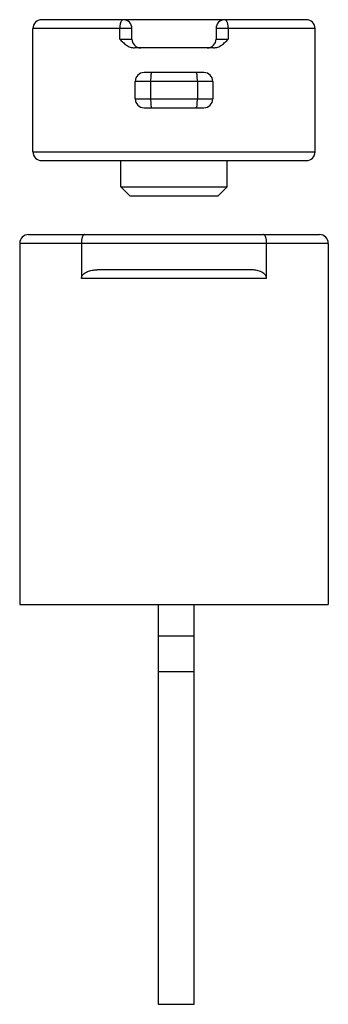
# Model space of a CAD drawing. Header units: millimetres. Extents: x 14.4 to 31.9, y 4.8 to 60.7.
import ezdxf

# ---------------------------------------------------------------- set-up
doc = ezdxf.new("R2010")
doc.units = ezdxf.units.MM
doc.header["$LTSCALE"] = 4.252412
doc.layers.get('0').update_dxf_attribs({"linetype": 'CONTINUOUS'})

msp = doc.modelspace()

# ---------------------------------------------------------------- linework, layer by layer
at = {"color": 7}
for p, q in [((30.643, 60.724), (15.643, 60.724)), ((15.143, 53.224), (15.143, 60.224)), ((20.758, 60.224), (15.143, 60.224)), ((20.066, 59.624), (20.066, 60.224)), ((20.758, 59.624), (20.758, 60.224)), ((25.528, 60.224), (25.528, 59.624)), ((31.143, 60.224), (25.528, 60.224)), ((26.22, 60.224), (26.22, 59.624)), ((31.143, 53.224), (31.143, 60.224)), ((20.066, 59.624), (20.758, 59.624)), ((25.528, 59.624), (26.22, 59.624)), ((25.377, 59.124), (20.909, 59.124)), ((24.843, 57.724), (21.443, 57.724)), ((20.943, 56.224), (20.943, 57.224)), ((25.343, 57.224), (20.943, 57.224)), ((21.815, 57.224), (21.815, 56.224)), ((24.471, 57.224), (24.471, 56.224)), ((25.343, 57.224), (25.343, 56.224)), ((20.943, 56.224), (25.343, 56.224)), ((21.443, 55.724), (24.843, 55.724)), ((15.143, 53.224), (31.143, 53.224)), ((15.643, 52.724), (30.643, 52.724)), ((20.133, 51.234), (20.133, 52.724)), ((26.153, 51.234), (26.153, 52.724)), ((20.643, 50.724), (20.133, 51.234)), ((20.133, 51.234), (26.153, 51.234)), ((25.643, 50.724), (26.153, 51.234)), ((20.643, 50.724), (25.643, 50.724)), ((14.893, 48.524), (31.393, 48.524)), ((14.393, 48.024), (14.393, 27.524)), ((31.893, 48.024), (14.393, 48.024)), ((17.893, 48.024), (17.893, 46.024)), ((28.393, 46.024), (28.393, 48.024)), ((31.893, 48.024), (31.893, 27.524)), ((27.509, 46.524), (18.777, 46.524)), ((28.393, 46.024), (17.893, 46.024)), ((14.393, 27.524), (31.893, 27.524)), ((22.243, 27.524), (22.243, 4.824)), ((24.293, 4.825), (24.293, 27.524)), ((22.243, 25.737), (24.293, 25.737)), ((22.243, 23.722), (24.293, 23.722)), ((22.243, 4.824), (24.293, 4.824))]:
    msp.add_line(p, q, dxfattribs=at)
for centre, start, end in [((15.643, 60.224), 90, 180), ((20.258, 60.224), 0, 90), ((26.028, 60.224), 90, 180), ((30.643, 60.224), 0, 90), ((21.258, 59.624), 180, 270), ((25.028, 59.624), 270, 360), ((21.443, 57.224), 90, 180), ((24.843, 57.224), 0, 90), ((21.443, 56.224), 180, 270), ((24.843, 56.224), 270, 360), ((15.643, 53.224), 180, 270), ((30.643, 53.224), 270, 360), ((14.893, 48.024), 90, 180), ((31.393, 48.024), 0, 90)]:
    msp.add_arc(centre, 0.5, start, end, dxfattribs=at)
for points, knots in [([(20.183, 60.685), (20.174, 60.674), (20.156, 60.65), (20.133, 60.607), (20.114, 60.557), (20.097, 60.499), (20.083, 60.436), (20.07, 60.344), (20.066, 60.273), (20.066, 60.224)], [0, 0, 0, 0, 0.086233, 0.186036, 0.298947, 0.423724, 0.558524, 0.701216, 1, 1, 1, 1]), ([(20.258, 60.724), (20.252, 60.724), (20.238, 60.723), (20.219, 60.715), (20.2, 60.702), (20.189, 60.691), (20.183, 60.685)], [0, 0, 0, 0, 0.222064, 0.456774, 0.713797, 1, 1, 1, 1]), ([(26.076, 60.709), (26.068, 60.714), (26.053, 60.722), (26.036, 60.724), (26.028, 60.724)], [0, 0, 0, 0, 0.520189, 1, 1, 1, 1]), ([(26.22, 60.224), (26.22, 60.252), (26.219, 60.306), (26.211, 60.385), (26.199, 60.46), (26.182, 60.529), (26.161, 60.59), (26.136, 60.641), (26.109, 60.681), (26.087, 60.701), (26.076, 60.709)], [0, 0, 0, 0, 0.15802, 0.312606, 0.459904, 0.596858, 0.720772, 0.829596, 0.92247, 1, 1, 1, 1]), ([(20.066, 59.624), (20.124, 59.563), (20.241, 59.442), (20.402, 59.305), (20.546, 59.217), (20.661, 59.166), (20.783, 59.133), (20.867, 59.124), (20.909, 59.124)], [0, 0, 0, 0, 0.250828, 0.501097, 0.625938, 0.750568, 0.87516, 1, 1, 1, 1]), ([(25.377, 59.124), (25.419, 59.124), (25.503, 59.133), (25.625, 59.166), (25.74, 59.217), (25.884, 59.305), (26.045, 59.442), (26.162, 59.563), (26.22, 59.624)], [0, 0, 0, 0, 0.12484, 0.249432, 0.374062, 0.498903, 0.749172, 1, 1, 1, 1]), ([(21.879, 57.724), (21.878, 57.724), (21.876, 57.724), (21.873, 57.722), (21.87, 57.719), (21.865, 57.713), (21.86, 57.702), (21.854, 57.685), (21.849, 57.664), (21.843, 57.639), (21.838, 57.61), (21.834, 57.577), (21.83, 57.541), (21.825, 57.487), (21.818, 57.381), (21.815, 57.288), (21.815, 57.224)], [0, 0, 0, 0, 0.006219, 0.013268, 0.021716, 0.031889, 0.058023, 0.092305, 0.134729, 0.185098, 0.243019, 0.308007, 0.379506, 0.456827, 0.626035, 1, 1, 1, 1]), ([(24.471, 57.224), (24.471, 57.288), (24.469, 57.381), (24.462, 57.487), (24.456, 57.541), (24.452, 57.577), (24.448, 57.61), (24.443, 57.639), (24.437, 57.664), (24.432, 57.685), (24.426, 57.702), (24.421, 57.713), (24.417, 57.719), (24.413, 57.722), (24.41, 57.724), (24.408, 57.724), (24.407, 57.724)], [0, 0, 0, 0, 0.373871, 0.543046, 0.620372, 0.691873, 0.756873, 0.814821, 0.865207, 0.907654, 0.941957, 0.968102, 0.97828, 0.986731, 0.993781, 1, 1, 1, 1]), ([(21.815, 56.224), (21.815, 56.161), (21.818, 56.068), (21.825, 55.962), (21.83, 55.908), (21.834, 55.872), (21.838, 55.839), (21.843, 55.81), (21.849, 55.785), (21.854, 55.764), (21.86, 55.747), (21.865, 55.736), (21.87, 55.73), (21.873, 55.727), (21.876, 55.725), (21.878, 55.724), (21.879, 55.724)], [0, 0, 0, 0, 0.373871, 0.543046, 0.620372, 0.691873, 0.756873, 0.814821, 0.865207, 0.907654, 0.941957, 0.968102, 0.97828, 0.986731, 0.993781, 1, 1, 1, 1]), ([(24.407, 55.724), (24.408, 55.724), (24.41, 55.725), (24.413, 55.727), (24.417, 55.73), (24.421, 55.736), (24.426, 55.747), (24.432, 55.764), (24.437, 55.785), (24.443, 55.81), (24.448, 55.839), (24.452, 55.872), (24.456, 55.908), (24.462, 55.962), (24.469, 56.068), (24.471, 56.161), (24.471, 56.224)], [0, 0, 0, 0, 0.006219, 0.013268, 0.021716, 0.031889, 0.058023, 0.092305, 0.134729, 0.185098, 0.243019, 0.308007, 0.379506, 0.456827, 0.626035, 1, 1, 1, 1]), ([(18.062, 48.524), (18.057, 48.524), (18.045, 48.523), (18.029, 48.516), (18.013, 48.504), (17.997, 48.488), (17.983, 48.467), (17.963, 48.433), (17.941, 48.379), (17.92, 48.304), (17.905, 48.218), (17.895, 48.123), (17.893, 48.058), (17.893, 48.024)], [0, 0, 0, 0, 0.029593, 0.061096, 0.096065, 0.135614, 0.18044, 0.230945, 0.349179, 0.489324, 0.64808, 0.820523, 1, 1, 1, 1]), ([(28.393, 48.024), (28.393, 48.058), (28.391, 48.123), (28.381, 48.218), (28.366, 48.304), (28.345, 48.379), (28.323, 48.433), (28.303, 48.467), (28.289, 48.488), (28.273, 48.504), (28.257, 48.516), (28.241, 48.523), (28.229, 48.524), (28.224, 48.524)], [0, 0, 0, 0, 0.17949, 0.351949, 0.5107, 0.650819, 0.769039, 0.819541, 0.864371, 0.903927, 0.938901, 0.970406, 1, 1, 1, 1]), ([(17.893, 46.024), (17.893, 46.048), (17.898, 46.094), (17.922, 46.16), (17.957, 46.22), (18.017, 46.291), (18.109, 46.364), (18.233, 46.428), (18.364, 46.473), (18.5, 46.504), (18.638, 46.521), (18.731, 46.524), (18.777, 46.524)], [0, 0, 0, 0, 0.062462, 0.124937, 0.18744, 0.249962, 0.374827, 0.499807, 0.624831, 0.749875, 0.874937, 1, 1, 1, 1]), ([(28.393, 46.024), (28.393, 46.048), (28.388, 46.094), (28.364, 46.16), (28.329, 46.22), (28.269, 46.291), (28.177, 46.364), (28.054, 46.428), (27.922, 46.473), (27.786, 46.504), (27.648, 46.521), (27.555, 46.524), (27.509, 46.524)], [0, 0, 0, 0, 0.062462, 0.124937, 0.18744, 0.249962, 0.374827, 0.499807, 0.624831, 0.749875, 0.874937, 1, 1, 1, 1])]:
    msp.add_open_spline(points, degree=3, knots=knots, dxfattribs=at)

doc.saveas('drawing.dxf')
